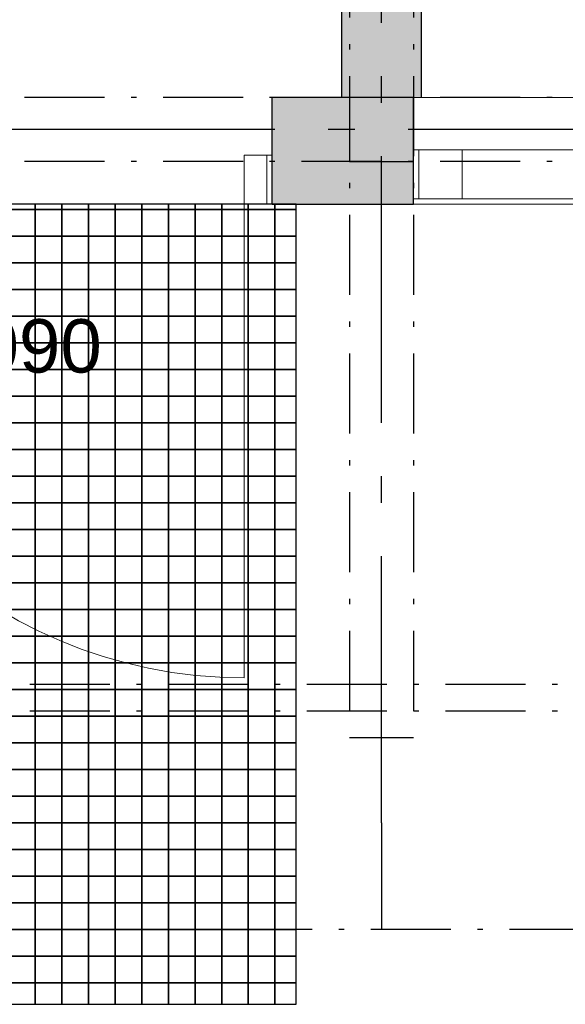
# Model space of a CAD drawing. Header units: millimetres. Extents: x 269 to 62306, y -15633 to 20300.
# Tile 61 of 90: x 31421 to 32445, y -140 to 1706. Entities that reach past the tile are written whole.
import ezdxf
from ezdxf.enums import TextEntityAlignment as Align

# ---------------------------------------------------------------- set-up
doc = ezdxf.new("R2010")
doc.units = ezdxf.units.MM
doc.header["$LTSCALE"] = 0.5
doc.header["$MEASUREMENT"] = 0
for name, pattern in [('Akselinje', [1500, 1000, -200, 100, -200]), ('Over snittplan', [520, 300, -100, 20, -100]), ('PLINE', [0])]:
    doc.linetypes.add(name, pattern=pattern)
for name, color, linetype in [('222- Søyler', 7, 'Continuous'), ('222- Søyler  (Skravur)', 7, 'Continuous'), ('223- Bjelker', 7, 'Continuous'), ('232- Ikke-bærende yttervegger', 7, 'Continuous'), ('232- Ikke-bærende yttervegger (Skravur)', 7, 'Continuous'), ('242- Ikke-bærende innervegger (Skravur)(Nye konstruksjoner)', 7, 'Continuous'), ('242- Ikke-bærende innervegger(Nye konstruksjoner)', 7, 'Continuous'), ('244- Vinduer_ dører_ foldevegger(Nye konstruksjoner)', 7, 'Continuous'), ('265- Gesimser_ takrenner og nedløp', 7, 'Continuous'), ('712- Drenering (Nye konstruksjoner)', 7, 'Continuous'), ('82-- Modullinjer', 7, 'Continuous'), ('852- Teknisk_symbolsk informasjon_ bygning(Nye konstruksjoner)', 7, 'Continuous')]:
    doc.layers.add(name, color=color, linetype=linetype)
doc.layers.add('234- Vinduer_ dører_ porter(Nye konstruksjoner)', color=7, linetype='Continuous', lineweight=0)
doc.styles.add('GENERATED_STYLE_1', font='Arial.ttf')
doc.styles.add('GENERATED_STYLE_2', font='Arial Bold.ttf')

# ---------------------------------------------------------------- blocks, each defined once
blk = doc.blocks.new('*X191')
at = {"layer": '712- Drenering (Nye konstruksjoner)', "linetype": 'PLINE'}
for p, q in [((31400, 1350), (31450, 1350)), ((31450, 1350), (31400, 1350)), ((31450, 1360), (31450, 1350)), ((31450, 1350), (31450, 1360)), ((31450, 1350), (31500, 1350)), ((31450, 1350), (31450, 1300)), ((31500, 1350), (31450, 1350)), ((31450, 1300), (31450, 1350)), ((31500, 1360), (31500, 1350)), ((31500, 1350), (31500, 1360)), ((31500, 1350), (31550, 1350)), ((31500, 1350), (31500, 1300)), ((31550, 1350), (31500, 1350)), ((31500, 1300), (31500, 1350)), ((31550, 1360), (31550, 1350)), ((31550, 1350), (31550, 1360)), ((31550, 1350), (31600, 1350)), ((31550, 1350), (31550, 1300)), ((31600, 1350), (31550, 1350)), ((31550, 1300), (31550, 1350)), ((31600, 1360), (31600, 1350)), ((31600, 1350), (31600, 1360)), ((31600, 1350), (31650, 1350)), ((31600, 1350), (31600, 1300)), ((31650, 1350), (31600, 1350)), ((31600, 1300), (31600, 1350)), ((31650, 1360), (31650, 1350)), ((31650, 1350), (31650, 1360)), ((31650, 1350), (31700, 1350)), ((31650, 1350), (31650, 1300)), ((31700, 1350), (31650, 1350)), ((31650, 1300), (31650, 1350)), ((31700, 1360), (31700, 1350)), ((31700, 1350), (31700, 1360)), ((31700, 1350), (31750, 1350)), ((31700, 1350), (31700, 1300)), ((31750, 1350), (31700, 1350)), ((31700, 1300), (31700, 1350)), ((31750, 1360), (31750, 1350)), ((31750, 1350), (31750, 1360)), ((31750, 1350), (31800, 1350)), ((31750, 1350), (31750, 1300)), ((31800, 1350), (31750, 1350)), ((31750, 1300), (31750, 1350)), ((31800, 1360), (31800, 1350)), ((31800, 1350), (31800, 1360)), ((31800, 1350), (31850, 1350)), ((31800, 1350), (31800, 1300)), ((31850, 1350), (31800, 1350)), ((31800, 1300), (31800, 1350)), ((31850, 1360), (31850, 1350)), ((31850, 1350), (31850, 1360)), ((31850, 1350), (31900, 1350)), ((31850, 1350), (31850, 1300)), ((31900, 1350), (31850, 1350)), ((31850, 1300), (31850, 1350)), ((31900, 1360), (31900, 1350)), ((31900, 1350), (31900, 1360)), ((31900, 1350), (31940, 1350)), ((31900, 1350), (31900, 1300)), ((31940, 1350), (31900, 1350)), ((31900, 1300), (31900, 1350)), ((31400, 1300), (31450, 1300)), ((31450, 1300), (31400, 1300)), ((31450, 1300), (31500, 1300)), ((31450, 1300), (31450, 1250)), ((31500, 1300), (31450, 1300)), ((31450, 1250), (31450, 1300)), ((31500, 1300), (31550, 1300)), ((31500, 1300), (31500, 1250)), ((31550, 1300), (31500, 1300)), ((31500, 1250), (31500, 1300)), ((31550, 1300), (31600, 1300)), ((31550, 1300), (31550, 1250)), ((31600, 1300), (31550, 1300)), ((31550, 1250), (31550, 1300)), ((31600, 1300), (31650, 1300)), ((31600, 1300), (31600, 1250)), ((31650, 1300), (31600, 1300)), ((31600, 1250), (31600, 1300)), ((31650, 1300), (31700, 1300)), ((31650, 1300), (31650, 1250)), ((31700, 1300), (31650, 1300)), ((31650, 1250), (31650, 1300)), ((31700, 1300), (31750, 1300)), ((31700, 1300), (31700, 1250)), ((31750, 1300), (31700, 1300)), ((31700, 1250), (31700, 1300)), ((31750, 1300), (31800, 1300)), ((31750, 1300), (31750, 1250)), ((31800, 1300), (31750, 1300)), ((31750, 1250), (31750, 1300)), ((31800, 1300), (31850, 1300)), ((31800, 1300), (31800, 1250)), ((31850, 1300), (31800, 1300)), ((31800, 1250), (31800, 1300)), ((31850, 1300), (31900, 1300)), ((31850, 1300), (31850, 1250)), ((31900, 1300), (31850, 1300)), ((31850, 1250), (31850, 1300)), ((31900, 1300), (31940, 1300)), ((31900, 1300), (31900, 1250)), ((31940, 1300), (31900, 1300)), ((31900, 1250), (31900, 1300)), ((31400, 1250), (31450, 1250)), ((31450, 1250), (31400, 1250)), ((31450, 1250), (31500, 1250)), ((31450, 1250), (31450, 1200)), ((31500, 1250), (31450, 1250)), ((31450, 1200), (31450, 1250)), ((31500, 1250), (31550, 1250)), ((31500, 1250), (31500, 1200)), ((31550, 1250), (31500, 1250)), ((31500, 1200), (31500, 1250)), ((31550, 1250), (31600, 1250)), ((31550, 1250), (31550, 1200)), ((31600, 1250), (31550, 1250)), ((31550, 1200), (31550, 1250)), ((31600, 1250), (31650, 1250)), ((31600, 1250), (31600, 1200)), ((31650, 1250), (31600, 1250)), ((31600, 1200), (31600, 1250)), ((31650, 1250), (31700, 1250)), ((31650, 1250), (31650, 1200)), ((31700, 1250), (31650, 1250)), ((31650, 1200), (31650, 1250)), ((31700, 1250), (31750, 1250)), ((31700, 1250), (31700, 1200)), ((31750, 1250), (31700, 1250)), ((31700, 1200), (31700, 1250)), ((31750, 1250), (31800, 1250)), ((31750, 1250), (31750, 1200)), ((31800, 1250), (31750, 1250)), ((31750, 1200), (31750, 1250)), ((31800, 1250), (31850, 1250)), ((31800, 1250), (31800, 1200)), ((31850, 1250), (31800, 1250)), ((31800, 1200), (31800, 1250)), ((31850, 1250), (31900, 1250)), ((31850, 1250), (31850, 1200)), ((31900, 1250), (31850, 1250)), ((31850, 1200), (31850, 1250)), ((31900, 1250), (31940, 1250)), ((31900, 1250), (31900, 1200)), ((31940, 1250), (31900, 1250)), ((31900, 1200), (31900, 1250)), ((31400, 1200), (31450, 1200)), ((31450, 1200), (31400, 1200)), ((31450, 1200), (31500, 1200)), ((31450, 1200), (31450, 1150)), ((31500, 1200), (31450, 1200)), ((31450, 1150), (31450, 1200)), ((31500, 1200), (31550, 1200)), ((31500, 1200), (31500, 1150)), ((31550, 1200), (31500, 1200)), ((31500, 1150), (31500, 1200)), ((31550, 1200), (31600, 1200)), ((31550, 1200), (31550, 1150)), ((31600, 1200), (31550, 1200)), ((31550, 1150), (31550, 1200)), ((31600, 1200), (31650, 1200)), ((31600, 1200), (31600, 1150)), ((31650, 1200), (31600, 1200)), ((31600, 1150), (31600, 1200)), ((31650, 1200), (31700, 1200)), ((31650, 1200), (31650, 1150)), ((31700, 1200), (31650, 1200)), ((31650, 1150), (31650, 1200)), ((31700, 1200), (31750, 1200)), ((31700, 1200), (31700, 1150)), ((31750, 1200), (31700, 1200)), ((31700, 1150), (31700, 1200)), ((31750, 1200), (31800, 1200)), ((31750, 1200), (31750, 1150)), ((31800, 1200), (31750, 1200)), ((31750, 1150), (31750, 1200)), ((31800, 1200), (31850, 1200)), ((31800, 1200), (31800, 1150)), ((31850, 1200), (31800, 1200)), ((31800, 1150), (31800, 1200)), ((31850, 1200), (31900, 1200)), ((31850, 1200), (31850, 1150)), ((31900, 1200), (31850, 1200)), ((31850, 1150), (31850, 1200)), ((31900, 1200), (31940, 1200)), ((31900, 1200), (31900, 1150)), ((31940, 1200), (31900, 1200)), ((31900, 1150), (31900, 1200)), ((31400, 1150), (31450, 1150)), ((31450, 1150), (31400, 1150)), ((31450, 1150), (31500, 1150)), ((31450, 1150), (31450, 1100)), ((31500, 1150), (31450, 1150)), ((31450, 1100), (31450, 1150)), ((31500, 1150), (31550, 1150)), ((31500, 1150), (31500, 1100)), ((31550, 1150), (31500, 1150)), ((31500, 1100), (31500, 1150)), ((31550, 1150), (31600, 1150)), ((31550, 1150), (31550, 1100)), ((31600, 1150), (31550, 1150)), ((31550, 1100), (31550, 1150)), ((31600, 1150), (31650, 1150)), ((31600, 1150), (31600, 1100)), ((31650, 1150), (31600, 1150)), ((31600, 1100), (31600, 1150)), ((31650, 1150), (31700, 1150)), ((31650, 1150), (31650, 1100)), ((31700, 1150), (31650, 1150)), ((31650, 1100), (31650, 1150)), ((31700, 1150), (31750, 1150)), ((31700, 1150), (31700, 1100)), ((31750, 1150), (31700, 1150)), ((31700, 1100), (31700, 1150)), ((31750, 1150), (31800, 1150)), ((31750, 1150), (31750, 1100)), ((31800, 1150), (31750, 1150)), ((31750, 1100), (31750, 1150)), ((31800, 1150), (31850, 1150)), ((31800, 1150), (31800, 1100)), ((31850, 1150), (31800, 1150)), ((31800, 1100), (31800, 1150)), ((31850, 1150), (31900, 1150)), ((31850, 1150), (31850, 1100)), ((31900, 1150), (31850, 1150)), ((31850, 1100), (31850, 1150)), ((31900, 1150), (31940, 1150)), ((31900, 1150), (31900, 1100)), ((31940, 1150), (31900, 1150)), ((31900, 1100), (31900, 1150)), ((31400, 1100), (31450, 1100)), ((31450, 1100), (31400, 1100)), ((31450, 1100), (31500, 1100)), ((31450, 1100), (31450, 1050)), ((31500, 1100), (31450, 1100)), ((31450, 1050), (31450, 1100)), ((31500, 1100), (31550, 1100)), ((31500, 1100), (31500, 1050)), ((31550, 1100), (31500, 1100)), ((31500, 1050), (31500, 1100)), ((31550, 1100), (31600, 1100)), ((31550, 1100), (31550, 1050)), ((31600, 1100), (31550, 1100)), ((31550, 1050), (31550, 1100)), ((31600, 1100), (31650, 1100)), ((31600, 1100), (31600, 1050)), ((31650, 1100), (31600, 1100)), ((31600, 1050), (31600, 1100)), ((31650, 1100), (31700, 1100)), ((31650, 1100), (31650, 1050)), ((31700, 1100), (31650, 1100)), ((31650, 1050), (31650, 1100)), ((31700, 1100), (31750, 1100)), ((31700, 1100), (31700, 1050)), ((31750, 1100), (31700, 1100)), ((31700, 1050), (31700, 1100)), ((31750, 1100), (31800, 1100)), ((31750, 1100), (31750, 1050)), ((31800, 1100), (31750, 1100)), ((31750, 1050), (31750, 1100)), ((31800, 1100), (31850, 1100)), ((31800, 1100), (31800, 1050)), ((31850, 1100), (31800, 1100)), ((31800, 1050), (31800, 1100)), ((31850, 1100), (31900, 1100)), ((31850, 1100), (31850, 1050)), ((31900, 1100), (31850, 1100)), ((31850, 1050), (31850, 1100)), ((31900, 1100), (31940, 1100)), ((31900, 1100), (31900, 1050)), ((31940, 1100), (31900, 1100)), ((31900, 1050), (31900, 1100)), ((31400, 1050), (31450, 1050)), ((31450, 1050), (31400, 1050)), ((31450, 1050), (31500, 1050)), ((31450, 1050), (31450, 1000)), ((31500, 1050), (31450, 1050)), ((31450, 1000), (31450, 1050)), ((31500, 1050), (31550, 1050)), ((31500, 1050), (31500, 1000)), ((31550, 1050), (31500, 1050)), ((31500, 1000), (31500, 1050)), ((31550, 1050), (31600, 1050)), ((31550, 1050), (31550, 1000)), ((31600, 1050), (31550, 1050)), ((31550, 1000), (31550, 1050)), ((31600, 1050), (31650, 1050)), ((31600, 1050), (31600, 1000)), ((31650, 1050), (31600, 1050)), ((31600, 1000), (31600, 1050)), ((31650, 1050), (31700, 1050)), ((31650, 1050), (31650, 1000)), ((31700, 1050), (31650, 1050)), ((31650, 1000), (31650, 1050)), ((31700, 1050), (31750, 1050)), ((31700, 1050), (31700, 1000)), ((31750, 1050), (31700, 1050)), ((31700, 1000), (31700, 1050)), ((31750, 1050), (31800, 1050)), ((31750, 1050), (31750, 1000)), ((31800, 1050), (31750, 1050)), ((31750, 1000), (31750, 1050)), ((31800, 1050), (31850, 1050)), ((31800, 1050), (31800, 1000)), ((31850, 1050), (31800, 1050)), ((31800, 1000), (31800, 1050)), ((31850, 1050), (31900, 1050)), ((31850, 1050), (31850, 1000)), ((31900, 1050), (31850, 1050)), ((31850, 1000), (31850, 1050)), ((31900, 1050), (31940, 1050)), ((31900, 1050), (31900, 1000)), ((31940, 1050), (31900, 1050)), ((31900, 1000), (31900, 1050)), ((31400, 1000), (31450, 1000)), ((31450, 1000), (31400, 1000)), ((31450, 1000), (31500, 1000)), ((31450, 1000), (31450, 950)), ((31500, 1000), (31450, 1000)), ((31450, 950), (31450, 1000)), ((31500, 1000), (31550, 1000)), ((31500, 1000), (31500, 950)), ((31550, 1000), (31500, 1000)), ((31500, 950), (31500, 1000)), ((31550, 1000), (31600, 1000)), ((31550, 1000), (31550, 950)), ((31600, 1000), (31550, 1000)), ((31550, 950), (31550, 1000)), ((31600, 1000), (31650, 1000)), ((31600, 1000), (31600, 950)), ((31650, 1000), (31600, 1000)), ((31600, 950), (31600, 1000)), ((31650, 1000), (31700, 1000)), ((31650, 1000), (31650, 950)), ((31700, 1000), (31650, 1000)), ((31650, 950), (31650, 1000)), ((31700, 1000), (31750, 1000)), ((31700, 1000), (31700, 950)), ((31750, 1000), (31700, 1000)), ((31700, 950), (31700, 1000)), ((31750, 1000), (31800, 1000)), ((31750, 1000), (31750, 950)), ((31800, 1000), (31750, 1000)), ((31750, 950), (31750, 1000)), ((31800, 1000), (31850, 1000)), ((31800, 1000), (31800, 950)), ((31850, 1000), (31800, 1000)), ((31800, 950), (31800, 1000)), ((31850, 1000), (31900, 1000)), ((31850, 1000), (31850, 950)), ((31900, 1000), (31850, 1000)), ((31850, 950), (31850, 1000)), ((31900, 1000), (31940, 1000)), ((31900, 1000), (31900, 950)), ((31940, 1000), (31900, 1000)), ((31900, 950), (31900, 1000)), ((31400, 950), (31450, 950)), ((31450, 950), (31400, 950)), ((31450, 950), (31500, 950)), ((31450, 950), (31450, 900)), ((31500, 950), (31450, 950)), ((31450, 900), (31450, 950)), ((31500, 950), (31550, 950)), ((31500, 950), (31500, 900)), ((31550, 950), (31500, 950)), ((31500, 900), (31500, 950)), ((31550, 950), (31600, 950)), ((31550, 950), (31550, 900)), ((31600, 950), (31550, 950)), ((31550, 900), (31550, 950)), ((31600, 950), (31650, 950)), ((31600, 950), (31600, 900)), ((31650, 950), (31600, 950)), ((31600, 900), (31600, 950)), ((31650, 950), (31700, 950)), ((31650, 950), (31650, 900)), ((31700, 950), (31650, 950)), ((31650, 900), (31650, 950)), ((31700, 950), (31750, 950)), ((31700, 950), (31700, 900)), ((31750, 950), (31700, 950)), ((31700, 900), (31700, 950)), ((31750, 950), (31800, 950)), ((31750, 950), (31750, 900)), ((31800, 950), (31750, 950)), ((31750, 900), (31750, 950)), ((31800, 950), (31850, 950)), ((31800, 950), (31800, 900)), ((31850, 950), (31800, 950)), ((31800, 900), (31800, 950)), ((31850, 950), (31900, 950)), ((31850, 950), (31850, 900)), ((31900, 950), (31850, 950)), ((31850, 900), (31850, 950)), ((31900, 950), (31940, 950)), ((31900, 950), (31900, 900)), ((31940, 950), (31900, 950)), ((31900, 900), (31900, 950)), ((31400, 900), (31450, 900)), ((31450, 900), (31400, 900)), ((31450, 900), (31500, 900)), ((31450, 900), (31450, 850)), ((31500, 900), (31450, 900)), ((31450, 850), (31450, 900)), ((31500, 900), (31550, 900)), ((31500, 900), (31500, 850)), ((31550, 900), (31500, 900)), ((31500, 850), (31500, 900)), ((31550, 900), (31600, 900)), ((31550, 900), (31550, 850)), ((31600, 900), (31550, 900)), ((31550, 850), (31550, 900)), ((31600, 900), (31650, 900)), ((31600, 900), (31600, 850)), ((31650, 900), (31600, 900)), ((31600, 850), (31600, 900)), ((31650, 900), (31700, 900)), ((31650, 900), (31650, 850)), ((31700, 900), (31650, 900)), ((31650, 850), (31650, 900)), ((31700, 900), (31750, 900)), ((31700, 900), (31700, 850)), ((31750, 900), (31700, 900)), ((31700, 850), (31700, 900)), ((31750, 900), (31800, 900)), ((31750, 900), (31750, 850)), ((31800, 900), (31750, 900)), ((31750, 850), (31750, 900)), ((31800, 900), (31850, 900)), ((31800, 900), (31800, 850)), ((31850, 900), (31800, 900)), ((31800, 850), (31800, 900)), ((31850, 900), (31900, 900)), ((31850, 900), (31850, 850)), ((31900, 900), (31850, 900)), ((31850, 850), (31850, 900)), ((31900, 900), (31940, 900)), ((31900, 900), (31900, 850)), ((31940, 900), (31900, 900)), ((31900, 850), (31900, 900)), ((31400, 850), (31450, 850)), ((31450, 850), (31400, 850)), ((31450, 850), (31500, 850)), ((31450, 850), (31450, 800)), ((31500, 850), (31450, 850)), ((31450, 800), (31450, 850)), ((31500, 850), (31550, 850)), ((31500, 850), (31500, 800)), ((31550, 850), (31500, 850)), ((31500, 800), (31500, 850)), ((31550, 850), (31600, 850)), ((31550, 850), (31550, 800)), ((31600, 850), (31550, 850)), ((31550, 800), (31550, 850)), ((31600, 850), (31650, 850)), ((31600, 850), (31600, 800)), ((31650, 850), (31600, 850)), ((31600, 800), (31600, 850)), ((31650, 850), (31700, 850)), ((31650, 850), (31650, 800)), ((31700, 850), (31650, 850)), ((31650, 800), (31650, 850)), ((31700, 850), (31750, 850)), ((31700, 850), (31700, 800)), ((31750, 850), (31700, 850)), ((31700, 800), (31700, 850)), ((31750, 850), (31800, 850)), ((31750, 850), (31750, 800)), ((31800, 850), (31750, 850)), ((31750, 800), (31750, 850)), ((31800, 850), (31850, 850)), ((31800, 850), (31800, 800)), ((31850, 850), (31800, 850)), ((31800, 800), (31800, 850)), ((31850, 850), (31900, 850)), ((31850, 850), (31850, 800)), ((31900, 850), (31850, 850)), ((31850, 800), (31850, 850)), ((31900, 850), (31940, 850)), ((31900, 850), (31900, 800)), ((31940, 850), (31900, 850)), ((31900, 800), (31900, 850)), ((31400, 800), (31450, 800)), ((31450, 800), (31400, 800)), ((31450, 800), (31500, 800)), ((31450, 800), (31450, 750)), ((31500, 800), (31450, 800)), ((31450, 750), (31450, 800)), ((31500, 800), (31550, 800)), ((31500, 800), (31500, 750)), ((31550, 800), (31500, 800)), ((31500, 750), (31500, 800)), ((31550, 800), (31600, 800)), ((31550, 800), (31550, 750)), ((31600, 800), (31550, 800)), ((31550, 750), (31550, 800)), ((31600, 800), (31650, 800)), ((31600, 800), (31600, 750)), ((31650, 800), (31600, 800)), ((31600, 750), (31600, 800)), ((31650, 800), (31700, 800)), ((31650, 800), (31650, 750)), ((31700, 800), (31650, 800)), ((31650, 750), (31650, 800)), ((31700, 800), (31750, 800)), ((31700, 800), (31700, 750)), ((31750, 800), (31700, 800)), ((31700, 750), (31700, 800)), ((31750, 800), (31800, 800)), ((31750, 800), (31750, 750)), ((31800, 800), (31750, 800)), ((31750, 750), (31750, 800)), ((31800, 800), (31850, 800)), ((31800, 800), (31800, 750)), ((31850, 800), (31800, 800)), ((31800, 750), (31800, 800)), ((31850, 800), (31900, 800)), ((31850, 800), (31850, 750)), ((31900, 800), (31850, 800)), ((31850, 750), (31850, 800)), ((31900, 800), (31940, 800)), ((31900, 800), (31900, 750)), ((31940, 800), (31900, 800)), ((31900, 750), (31900, 800)), ((31400, 750), (31450, 750)), ((31450, 750), (31400, 750)), ((31450, 750), (31500, 750)), ((31450, 750), (31450, 700)), ((31500, 750), (31450, 750)), ((31450, 700), (31450, 750)), ((31500, 750), (31550, 750)), ((31500, 750), (31500, 700)), ((31550, 750), (31500, 750)), ((31500, 700), (31500, 750)), ((31550, 750), (31600, 750)), ((31550, 750), (31550, 700)), ((31600, 750), (31550, 750)), ((31550, 700), (31550, 750)), ((31600, 750), (31650, 750)), ((31600, 750), (31600, 700)), ((31650, 750), (31600, 750)), ((31600, 700), (31600, 750)), ((31650, 750), (31700, 750)), ((31650, 750), (31650, 700)), ((31700, 750), (31650, 750)), ((31650, 700), (31650, 750)), ((31700, 750), (31750, 750)), ((31700, 750), (31700, 700)), ((31750, 750), (31700, 750)), ((31700, 700), (31700, 750)), ((31750, 750), (31800, 750)), ((31750, 750), (31750, 700)), ((31800, 750), (31750, 750)), ((31750, 700), (31750, 750)), ((31800, 750), (31850, 750)), ((31800, 750), (31800, 700)), ((31850, 750), (31800, 750)), ((31800, 700), (31800, 750)), ((31850, 750), (31900, 750)), ((31850, 750), (31850, 700)), ((31900, 750), (31850, 750)), ((31850, 700), (31850, 750)), ((31900, 750), (31940, 750)), ((31900, 750), (31900, 700)), ((31940, 750), (31900, 750)), ((31900, 700), (31900, 750)), ((31400, 700), (31450, 700)), ((31450, 700), (31400, 700)), ((31450, 700), (31500, 700)), ((31450, 700), (31450, 650)), ((31500, 700), (31450, 700)), ((31450, 650), (31450, 700)), ((31500, 700), (31550, 700)), ((31500, 700), (31500, 650)), ((31550, 700), (31500, 700)), ((31500, 650), (31500, 700)), ((31550, 700), (31600, 700)), ((31550, 700), (31550, 650)), ((31600, 700), (31550, 700)), ((31550, 650), (31550, 700)), ((31600, 700), (31650, 700)), ((31600, 700), (31600, 650)), ((31650, 700), (31600, 700)), ((31600, 650), (31600, 700)), ((31650, 700), (31700, 700)), ((31650, 700), (31650, 650)), ((31700, 700), (31650, 700)), ((31650, 650), (31650, 700)), ((31700, 700), (31750, 700)), ((31700, 700), (31700, 650)), ((31750, 700), (31700, 700)), ((31700, 650), (31700, 700)), ((31750, 700), (31800, 700)), ((31750, 700), (31750, 650)), ((31800, 700), (31750, 700)), ((31750, 650), (31750, 700)), ((31800, 700), (31850, 700)), ((31800, 700), (31800, 650)), ((31850, 700), (31800, 700)), ((31800, 650), (31800, 700)), ((31850, 700), (31900, 700)), ((31850, 700), (31850, 650)), ((31900, 700), (31850, 700)), ((31850, 650), (31850, 700)), ((31900, 700), (31940, 700)), ((31900, 700), (31900, 650)), ((31940, 700), (31900, 700)), ((31900, 650), (31900, 700)), ((31400, 650), (31450, 650)), ((31450, 650), (31400, 650)), ((31450, 650), (31500, 650)), ((31450, 650), (31450, 600)), ((31500, 650), (31450, 650)), ((31450, 600), (31450, 650)), ((31500, 650), (31550, 650)), ((31500, 650), (31500, 600)), ((31550, 650), (31500, 650)), ((31500, 600), (31500, 650)), ((31550, 650), (31600, 650)), ((31550, 650), (31550, 600)), ((31600, 650), (31550, 650)), ((31550, 600), (31550, 650)), ((31600, 650), (31650, 650)), ((31600, 650), (31600, 600)), ((31650, 650), (31600, 650)), ((31600, 600), (31600, 650)), ((31650, 650), (31700, 650)), ((31650, 650), (31650, 600)), ((31700, 650), (31650, 650)), ((31650, 600), (31650, 650)), ((31700, 650), (31750, 650)), ((31700, 650), (31700, 600)), ((31750, 650), (31700, 650)), ((31700, 600), (31700, 650)), ((31750, 650), (31800, 650)), ((31750, 650), (31750, 600)), ((31800, 650), (31750, 650)), ((31750, 600), (31750, 650)), ((31800, 650), (31850, 650)), ((31800, 650), (31800, 600)), ((31850, 650), (31800, 650)), ((31800, 600), (31800, 650)), ((31850, 650), (31900, 650)), ((31850, 650), (31850, 600)), ((31900, 650), (31850, 650)), ((31850, 600), (31850, 650)), ((31900, 650), (31940, 650)), ((31900, 650), (31900, 600)), ((31940, 650), (31900, 650)), ((31900, 600), (31900, 650)), ((31400, 600), (31450, 600)), ((31450, 600), (31400, 600)), ((31450, 600), (31500, 600)), ((31450, 600), (31450, 550)), ((31500, 600), (31450, 600)), ((31450, 550), (31450, 600)), ((31500, 600), (31550, 600)), ((31500, 600), (31500, 550)), ((31550, 600), (31500, 600)), ((31500, 550), (31500, 600)), ((31550, 600), (31600, 600)), ((31550, 600), (31550, 550)), ((31600, 600), (31550, 600)), ((31550, 550), (31550, 600)), ((31600, 600), (31650, 600)), ((31600, 600), (31600, 550)), ((31650, 600), (31600, 600)), ((31600, 550), (31600, 600)), ((31650, 600), (31700, 600)), ((31650, 600), (31650, 550)), ((31700, 600), (31650, 600)), ((31650, 550), (31650, 600)), ((31700, 600), (31750, 600)), ((31700, 600), (31700, 550)), ((31750, 600), (31700, 600)), ((31700, 550), (31700, 600)), ((31750, 600), (31800, 600)), ((31750, 600), (31750, 550)), ((31800, 600), (31750, 600)), ((31750, 550), (31750, 600)), ((31800, 600), (31850, 600)), ((31800, 600), (31800, 550)), ((31850, 600), (31800, 600)), ((31800, 550), (31800, 600)), ((31850, 600), (31900, 600)), ((31850, 600), (31850, 550)), ((31900, 600), (31850, 600)), ((31850, 550), (31850, 600)), ((31900, 600), (31940, 600)), ((31900, 600), (31900, 550)), ((31940, 600), (31900, 600)), ((31900, 550), (31900, 600)), ((31400, 550), (31450, 550)), ((31450, 550), (31400, 550)), ((31450, 550), (31500, 550)), ((31450, 550), (31450, 500)), ((31500, 550), (31450, 550)), ((31450, 500), (31450, 550)), ((31500, 550), (31550, 550)), ((31500, 550), (31500, 500)), ((31550, 550), (31500, 550)), ((31500, 500), (31500, 550)), ((31550, 550), (31600, 550)), ((31550, 550), (31550, 500)), ((31600, 550), (31550, 550)), ((31550, 500), (31550, 550)), ((31600, 550), (31650, 550)), ((31600, 550), (31600, 500)), ((31650, 550), (31600, 550)), ((31600, 500), (31600, 550)), ((31650, 550), (31700, 550)), ((31650, 550), (31650, 500)), ((31700, 550), (31650, 550)), ((31650, 500), (31650, 550)), ((31700, 550), (31750, 550)), ((31700, 550), (31700, 500)), ((31750, 550), (31700, 550)), ((31700, 500), (31700, 550)), ((31750, 550), (31800, 550)), ((31750, 550), (31750, 500)), ((31800, 550), (31750, 550)), ((31750, 500), (31750, 550)), ((31800, 550), (31850, 550)), ((31800, 550), (31800, 500)), ((31850, 550), (31800, 550)), ((31800, 500), (31800, 550)), ((31850, 550), (31900, 550)), ((31850, 550), (31850, 500)), ((31900, 550), (31850, 550)), ((31850, 500), (31850, 550)), ((31900, 550), (31940, 550)), ((31900, 550), (31900, 500)), ((31940, 550), (31900, 550)), ((31900, 500), (31900, 550)), ((31400, 500), (31450, 500)), ((31450, 500), (31400, 500)), ((31450, 500), (31500, 500)), ((31450, 500), (31450, 450)), ((31500, 500), (31450, 500)), ((31450, 450), (31450, 500)), ((31500, 500), (31550, 500)), ((31500, 500), (31500, 450)), ((31550, 500), (31500, 500)), ((31500, 450), (31500, 500)), ((31550, 500), (31600, 500)), ((31550, 500), (31550, 450)), ((31600, 500), (31550, 500)), ((31550, 450), (31550, 500)), ((31600, 500), (31650, 500)), ((31600, 500), (31600, 450)), ((31650, 500), (31600, 500)), ((31600, 450), (31600, 500)), ((31650, 500), (31700, 500)), ((31650, 500), (31650, 450)), ((31700, 500), (31650, 500)), ((31650, 450), (31650, 500)), ((31700, 500), (31750, 500)), ((31700, 500), (31700, 450)), ((31750, 500), (31700, 500)), ((31700, 450), (31700, 500)), ((31750, 500), (31800, 500)), ((31750, 500), (31750, 450)), ((31800, 500), (31750, 500)), ((31750, 450), (31750, 500)), ((31800, 500), (31850, 500)), ((31800, 500), (31800, 450)), ((31850, 500), (31800, 500)), ((31800, 450), (31800, 500)), ((31850, 500), (31900, 500)), ((31850, 500), (31850, 450)), ((31900, 500), (31850, 500)), ((31850, 450), (31850, 500)), ((31900, 500), (31940, 500)), ((31900, 500), (31900, 450)), ((31940, 500), (31900, 500)), ((31900, 450), (31900, 500)), ((31400, 450), (31450, 450)), ((31450, 450), (31400, 450)), ((31450, 450), (31500, 450)), ((31450, 450), (31450, 400)), ((31500, 450), (31450, 450)), ((31450, 400), (31450, 450)), ((31500, 450), (31550, 450)), ((31500, 450), (31500, 400)), ((31550, 450), (31500, 450)), ((31500, 400), (31500, 450)), ((31550, 450), (31600, 450)), ((31550, 450), (31550, 400)), ((31600, 450), (31550, 450)), ((31550, 400), (31550, 450)), ((31600, 450), (31650, 450)), ((31600, 450), (31600, 400)), ((31650, 450), (31600, 450)), ((31600, 400), (31600, 450)), ((31650, 450), (31700, 450)), ((31650, 450), (31650, 400)), ((31700, 450), (31650, 450)), ((31650, 400), (31650, 450)), ((31700, 450), (31750, 450)), ((31700, 450), (31700, 400)), ((31750, 450), (31700, 450)), ((31700, 400), (31700, 450)), ((31750, 450), (31800, 450)), ((31750, 450), (31750, 400)), ((31800, 450), (31750, 450)), ((31750, 400), (31750, 450)), ((31800, 450), (31850, 450)), ((31800, 450), (31800, 400)), ((31850, 450), (31800, 450)), ((31800, 400), (31800, 450)), ((31850, 450), (31900, 450)), ((31850, 450), (31850, 400)), ((31900, 450), (31850, 450)), ((31850, 400), (31850, 450)), ((31900, 450), (31940, 450)), ((31900, 450), (31900, 400)), ((31940, 450), (31900, 450)), ((31900, 400), (31900, 450)), ((31400, 400), (31450, 400)), ((31450, 400), (31400, 400)), ((31450, 400), (31500, 400)), ((31450, 400), (31450, 350)), ((31500, 400), (31450, 400)), ((31450, 350), (31450, 400)), ((31500, 400), (31550, 400)), ((31500, 400), (31500, 350)), ((31550, 400), (31500, 400)), ((31500, 350), (31500, 400)), ((31550, 400), (31600, 400)), ((31550, 400), (31550, 350)), ((31600, 400), (31550, 400)), ((31550, 350), (31550, 400)), ((31600, 400), (31650, 400)), ((31600, 400), (31600, 350)), ((31650, 400), (31600, 400)), ((31600, 350), (31600, 400)), ((31650, 400), (31700, 400)), ((31650, 400), (31650, 350)), ((31700, 400), (31650, 400)), ((31650, 350), (31650, 400)), ((31700, 400), (31750, 400)), ((31700, 400), (31700, 350)), ((31750, 400), (31700, 400)), ((31700, 350), (31700, 400)), ((31750, 400), (31800, 400)), ((31750, 400), (31750, 350)), ((31800, 400), (31750, 400)), ((31750, 350), (31750, 400)), ((31800, 400), (31850, 400)), ((31800, 400), (31800, 350)), ((31850, 400), (31800, 400)), ((31800, 350), (31800, 400)), ((31850, 400), (31900, 400)), ((31850, 400), (31850, 350)), ((31900, 400), (31850, 400)), ((31850, 350), (31850, 400)), ((31900, 400), (31940, 400)), ((31900, 400), (31900, 350)), ((31940, 400), (31900, 400)), ((31900, 350), (31900, 400)), ((31400, 350), (31450, 350)), ((31450, 350), (31400, 350)), ((31450, 350), (31500, 350)), ((31450, 350), (31450, 300)), ((31500, 350), (31450, 350)), ((31450, 300), (31450, 350)), ((31500, 350), (31550, 350)), ((31500, 350), (31500, 300)), ((31550, 350), (31500, 350)), ((31500, 300), (31500, 350)), ((31550, 350), (31600, 350)), ((31550, 350), (31550, 300)), ((31600, 350), (31550, 350)), ((31550, 300), (31550, 350)), ((31600, 350), (31650, 350)), ((31600, 350), (31600, 300)), ((31650, 350), (31600, 350)), ((31600, 300), (31600, 350)), ((31650, 350), (31700, 350)), ((31650, 350), (31650, 300)), ((31700, 350), (31650, 350)), ((31650, 300), (31650, 350)), ((31700, 350), (31750, 350)), ((31700, 350), (31700, 300)), ((31750, 350), (31700, 350)), ((31700, 300), (31700, 350)), ((31750, 350), (31800, 350)), ((31750, 350), (31750, 300)), ((31800, 350), (31750, 350)), ((31750, 300), (31750, 350)), ((31800, 350), (31850, 350)), ((31800, 350), (31800, 300)), ((31850, 350), (31800, 350)), ((31800, 300), (31800, 350)), ((31850, 350), (31900, 350)), ((31850, 350), (31850, 300)), ((31900, 350), (31850, 350)), ((31850, 300), (31850, 350)), ((31900, 350), (31940, 350)), ((31900, 350), (31900, 300)), ((31940, 350), (31900, 350)), ((31900, 300), (31900, 350)), ((31400, 300), (31450, 300)), ((31450, 300), (31400, 300)), ((31450, 300), (31500, 300)), ((31450, 300), (31450, 250)), ((31500, 300), (31450, 300)), ((31450, 250), (31450, 300)), ((31500, 300), (31550, 300)), ((31500, 300), (31500, 250)), ((31550, 300), (31500, 300)), ((31500, 250), (31500, 300)), ((31550, 300), (31600, 300)), ((31550, 300), (31550, 250)), ((31600, 300), (31550, 300)), ((31550, 250), (31550, 300)), ((31600, 300), (31650, 300)), ((31600, 300), (31600, 250)), ((31650, 300), (31600, 300)), ((31600, 250), (31600, 300)), ((31650, 300), (31700, 300)), ((31650, 300), (31650, 250)), ((31700, 300), (31650, 300)), ((31650, 250), (31650, 300)), ((31700, 300), (31750, 300)), ((31700, 300), (31700, 250)), ((31750, 300), (31700, 300)), ((31700, 250), (31700, 300)), ((31750, 300), (31800, 300)), ((31750, 300), (31750, 250)), ((31800, 300), (31750, 300)), ((31750, 250), (31750, 300)), ((31800, 300), (31850, 300)), ((31800, 300), (31800, 250)), ((31850, 300), (31800, 300)), ((31800, 250), (31800, 300)), ((31850, 300), (31900, 300)), ((31850, 300), (31850, 250)), ((31900, 300), (31850, 300)), ((31850, 250), (31850, 300)), ((31900, 300), (31940, 300)), ((31900, 300), (31900, 250)), ((31940, 300), (31900, 300)), ((31900, 250), (31900, 300)), ((31400, 250), (31450, 250)), ((31450, 250), (31400, 250)), ((31450, 250), (31500, 250)), ((31450, 250), (31450, 200)), ((31500, 250), (31450, 250)), ((31450, 200), (31450, 250)), ((31500, 250), (31550, 250)), ((31500, 250), (31500, 200)), ((31550, 250), (31500, 250)), ((31500, 200), (31500, 250)), ((31550, 250), (31600, 250)), ((31550, 250), (31550, 200)), ((31600, 250), (31550, 250)), ((31550, 200), (31550, 250)), ((31600, 250), (31650, 250)), ((31600, 250), (31600, 200)), ((31650, 250), (31600, 250)), ((31600, 200), (31600, 250)), ((31650, 250), (31700, 250)), ((31650, 250), (31650, 200)), ((31700, 250), (31650, 250)), ((31650, 200), (31650, 250)), ((31700, 250), (31750, 250)), ((31700, 250), (31700, 200)), ((31750, 250), (31700, 250)), ((31700, 200), (31700, 250)), ((31750, 250), (31800, 250)), ((31750, 250), (31750, 200)), ((31800, 250), (31750, 250)), ((31750, 200), (31750, 250)), ((31800, 250), (31850, 250)), ((31800, 250), (31800, 200)), ((31850, 250), (31800, 250)), ((31800, 200), (31800, 250)), ((31850, 250), (31900, 250)), ((31850, 250), (31850, 200)), ((31900, 250), (31850, 250)), ((31850, 200), (31850, 250)), ((31900, 250), (31940, 250)), ((31900, 250), (31900, 200)), ((31940, 250), (31900, 250)), ((31900, 200), (31900, 250)), ((31400, 200), (31450, 200)), ((31450, 200), (31400, 200)), ((31450, 200), (31500, 200)), ((31450, 200), (31450, 150)), ((31500, 200), (31450, 200)), ((31450, 150), (31450, 200)), ((31500, 200), (31550, 200)), ((31500, 200), (31500, 150)), ((31550, 200), (31500, 200)), ((31500, 150), (31500, 200)), ((31550, 200), (31600, 200)), ((31550, 200), (31550, 150)), ((31600, 200), (31550, 200)), ((31550, 150), (31550, 200)), ((31600, 200), (31650, 200)), ((31600, 200), (31600, 150)), ((31650, 200), (31600, 200)), ((31600, 150), (31600, 200)), ((31650, 200), (31700, 200)), ((31650, 200), (31650, 150)), ((31700, 200), (31650, 200)), ((31650, 150), (31650, 200)), ((31700, 200), (31750, 200)), ((31700, 200), (31700, 150)), ((31750, 200), (31700, 200)), ((31700, 150), (31700, 200)), ((31750, 200), (31800, 200)), ((31750, 200), (31750, 150)), ((31800, 200), (31750, 200)), ((31750, 150), (31750, 200)), ((31800, 200), (31850, 200)), ((31800, 200), (31800, 150)), ((31850, 200), (31800, 200)), ((31800, 150), (31800, 200)), ((31850, 200), (31900, 200)), ((31850, 200), (31850, 150)), ((31900, 200), (31850, 200)), ((31850, 150), (31850, 200)), ((31900, 200), (31940, 200)), ((31900, 200), (31900, 150)), ((31940, 200), (31900, 200)), ((31900, 150), (31900, 200)), ((31400, 150), (31450, 150)), ((31450, 150), (31400, 150)), ((31450, 150), (31500, 150)), ((31450, 150), (31450, 100)), ((31500, 150), (31450, 150)), ((31450, 100), (31450, 150)), ((31500, 150), (31550, 150)), ((31500, 150), (31500, 100)), ((31550, 150), (31500, 150)), ((31500, 100), (31500, 150)), ((31550, 150), (31600, 150)), ((31550, 150), (31550, 100)), ((31600, 150), (31550, 150)), ((31550, 100), (31550, 150)), ((31600, 150), (31650, 150)), ((31600, 150), (31600, 100)), ((31650, 150), (31600, 150)), ((31600, 100), (31600, 150)), ((31650, 150), (31700, 150)), ((31650, 150), (31650, 100)), ((31700, 150), (31650, 150)), ((31650, 100), (31650, 150)), ((31700, 150), (31750, 150)), ((31700, 150), (31700, 100)), ((31750, 150), (31700, 150)), ((31700, 100), (31700, 150)), ((31750, 150), (31800, 150)), ((31750, 150), (31750, 100)), ((31800, 150), (31750, 150)), ((31750, 100), (31750, 150)), ((31800, 150), (31850, 150)), ((31800, 150), (31800, 100)), ((31850, 150), (31800, 150)), ((31800, 100), (31800, 150)), ((31850, 150), (31900, 150)), ((31850, 150), (31850, 100)), ((31900, 150), (31850, 150)), ((31850, 100), (31850, 150)), ((31900, 150), (31940, 150)), ((31900, 150), (31900, 100)), ((31940, 150), (31900, 150)), ((31900, 100), (31900, 150)), ((31400, 100), (31450, 100)), ((31450, 100), (31400, 100)), ((31450, 100), (31500, 100)), ((31450, 100), (31450, 50)), ((31500, 100), (31450, 100)), ((31450, 50), (31450, 100)), ((31500, 100), (31550, 100)), ((31500, 100), (31500, 50)), ((31550, 100), (31500, 100)), ((31500, 50), (31500, 100)), ((31550, 100), (31600, 100)), ((31550, 100), (31550, 50)), ((31600, 100), (31550, 100)), ((31550, 50), (31550, 100)), ((31600, 100), (31650, 100)), ((31600, 100), (31600, 50)), ((31650, 100), (31600, 100)), ((31600, 50), (31600, 100)), ((31650, 100), (31700, 100)), ((31650, 100), (31650, 50)), ((31700, 100), (31650, 100)), ((31650, 50), (31650, 100)), ((31700, 100), (31750, 100)), ((31700, 100), (31700, 50)), ((31750, 100), (31700, 100)), ((31700, 50), (31700, 100)), ((31750, 100), (31800, 100)), ((31750, 100), (31750, 50)), ((31800, 100), (31750, 100)), ((31750, 50), (31750, 100)), ((31800, 100), (31850, 100)), ((31800, 100), (31800, 50)), ((31850, 100), (31800, 100)), ((31800, 50), (31800, 100)), ((31850, 100), (31900, 100)), ((31850, 100), (31850, 50)), ((31900, 100), (31850, 100)), ((31850, 50), (31850, 100)), ((31900, 100), (31940, 100)), ((31900, 100), (31900, 50)), ((31940, 100), (31900, 100)), ((31900, 50), (31900, 100)), ((31400, 50), (31450, 50)), ((31450, 50), (31400, 50)), ((31450, 50), (31500, 50)), ((31450, 50), (31450, 0)), ((31500, 50), (31450, 50)), ((31450, 0), (31450, 50)), ((31500, 50), (31550, 50)), ((31500, 50), (31500, 0)), ((31550, 50), (31500, 50)), ((31500, 0), (31500, 50)), ((31550, 50), (31600, 50)), ((31550, 50), (31550, 0)), ((31600, 50), (31550, 50)), ((31550, 0), (31550, 50)), ((31600, 50), (31650, 50)), ((31600, 50), (31600, 0)), ((31650, 50), (31600, 50)), ((31600, 0), (31600, 50)), ((31650, 50), (31700, 50)), ((31650, 50), (31650, 0)), ((31700, 50), (31650, 50)), ((31650, 0), (31650, 50)), ((31700, 50), (31750, 50)), ((31700, 50), (31700, 0)), ((31750, 50), (31700, 50)), ((31700, 0), (31700, 50)), ((31750, 50), (31800, 50)), ((31750, 50), (31750, 0)), ((31800, 50), (31750, 50)), ((31750, 0), (31750, 50)), ((31800, 50), (31850, 50)), ((31800, 50), (31800, 0)), ((31850, 50), (31800, 50)), ((31800, 0), (31800, 50)), ((31850, 50), (31900, 50)), ((31850, 50), (31850, 0)), ((31900, 50), (31850, 50)), ((31850, 0), (31850, 50)), ((31900, 50), (31940, 50)), ((31900, 50), (31900, 0)), ((31940, 50), (31900, 50)), ((31900, 0), (31900, 50)), ((31400, 0), (31450, 0)), ((31450, 0), (31500, 0)), ((31450, 0), (31450, -50)), ((31450, -50), (31450, 0)), ((31500, 0), (31550, 0)), ((31500, 0), (31500, -50)), ((31500, -50), (31500, 0)), ((31550, 0), (31600, 0)), ((31550, 0), (31550, -50)), ((31550, -50), (31550, 0)), ((31600, 0), (31650, 0)), ((31600, 0), (31600, -50)), ((31600, -50), (31600, 0)), ((31650, 0), (31700, 0)), ((31650, 0), (31650, -50)), ((31650, -50), (31650, 0)), ((31700, 0), (31750, 0)), ((31700, 0), (31700, -50)), ((31700, -50), (31700, 0)), ((31750, 0), (31800, 0)), ((31750, 0), (31750, -50)), ((31750, -50), (31750, 0)), ((31800, 0), (31850, 0)), ((31800, 0), (31800, -50)), ((31800, -50), (31800, 0)), ((31850, 0), (31900, 0)), ((31850, 0), (31850, -50)), ((31850, -50), (31850, 0)), ((31900, 0), (31940, 0)), ((31900, 0), (31900, -50)), ((31900, -50), (31900, 0)), ((31450, 0), (31400, 0)), ((31500, 0), (31450, 0)), ((31550, 0), (31500, 0)), ((31600, 0), (31550, 0)), ((31650, 0), (31600, 0)), ((31700, 0), (31650, 0)), ((31750, 0), (31700, 0)), ((31800, 0), (31750, 0)), ((31850, 0), (31800, 0)), ((31900, 0), (31850, 0)), ((31940, 0), (31900, 0)), ((31400, -50), (31450, -50)), ((31450, -50), (31400, -50)), ((31450, -50), (31500, -50)), ((31450, -50), (31450, -100)), ((31500, -50), (31450, -50)), ((31450, -100), (31450, -50)), ((31500, -50), (31550, -50)), ((31500, -50), (31500, -100)), ((31550, -50), (31500, -50)), ((31500, -100), (31500, -50)), ((31550, -50), (31600, -50)), ((31550, -50), (31550, -100)), ((31600, -50), (31550, -50)), ((31550, -100), (31550, -50)), ((31600, -50), (31650, -50)), ((31600, -50), (31600, -100)), ((31650, -50), (31600, -50)), ((31600, -100), (31600, -50)), ((31650, -50), (31700, -50)), ((31650, -50), (31650, -100)), ((31700, -50), (31650, -50)), ((31650, -100), (31650, -50)), ((31700, -50), (31750, -50)), ((31700, -50), (31700, -100)), ((31750, -50), (31700, -50)), ((31700, -100), (31700, -50)), ((31750, -50), (31800, -50)), ((31750, -50), (31750, -100)), ((31800, -50), (31750, -50)), ((31750, -100), (31750, -50)), ((31800, -50), (31850, -50)), ((31800, -50), (31800, -100)), ((31850, -50), (31800, -50)), ((31800, -100), (31800, -50)), ((31850, -50), (31900, -50)), ((31850, -50), (31850, -100)), ((31900, -50), (31850, -50)), ((31850, -100), (31850, -50)), ((31900, -50), (31940, -50)), ((31900, -50), (31900, -100)), ((31940, -50), (31900, -50)), ((31900, -100), (31900, -50)), ((31400, -100), (31450, -100)), ((31450, -100), (31400, -100)), ((31450, -100), (31500, -100)), ((31450, -100), (31450, -140)), ((31500, -100), (31450, -100)), ((31450, -140), (31450, -100)), ((31500, -100), (31550, -100)), ((31500, -100), (31500, -140)), ((31550, -100), (31500, -100)), ((31500, -140), (31500, -100)), ((31550, -100), (31600, -100)), ((31550, -100), (31550, -140)), ((31600, -100), (31550, -100)), ((31550, -140), (31550, -100)), ((31600, -100), (31650, -100)), ((31600, -100), (31600, -140)), ((31650, -100), (31600, -100)), ((31600, -140), (31600, -100)), ((31650, -100), (31700, -100)), ((31650, -100), (31650, -140)), ((31700, -100), (31650, -100)), ((31650, -140), (31650, -100)), ((31700, -100), (31750, -100)), ((31700, -100), (31700, -140)), ((31750, -100), (31700, -100)), ((31700, -140), (31700, -100)), ((31750, -100), (31800, -100)), ((31750, -100), (31750, -140)), ((31800, -100), (31750, -100)), ((31750, -140), (31750, -100)), ((31800, -100), (31850, -100)), ((31800, -100), (31800, -140)), ((31850, -100), (31800, -100)), ((31800, -140), (31800, -100)), ((31850, -100), (31900, -100)), ((31850, -100), (31850, -140)), ((31900, -100), (31850, -100)), ((31850, -140), (31850, -100)), ((31900, -100), (31940, -100)), ((31900, -100), (31900, -140)), ((31940, -100), (31900, -100)), ((31900, -140), (31900, -100))]:
    blk.add_line(p, q, dxfattribs=at)
blk = doc.blocks.new('Vindu to-fags')
at = {"layer": '234- Vinduer_ dører_ porter(Nye konstruksjoner)', "linetype": 'PLINE'}
for p, q in [((-995, 98), (995, 98)), ((-995, 0), (-985, 0)), ((-985, 0), (-929, 0)), ((-985, -92), (-985, 0)), ((-929, 0), (-929, -92)), ((-929, 0), (-285, 0)), ((-285, -92), (-285, 0)), ((-285, 0), (-257, 0)), ((-257, 0), (-204, 0)), ((-204, 0), (-204, -92)), ((-204, 0), (904, 0)), ((904, -92), (904, 0)), ((904, 0), (985, 0)), ((985, 0), (995, 0)), ((985, -92), (985, 0)), ((-985, -92), (-995, -92)), ((-929, -92), (-985, -92)), ((-285, -92), (-929, -92)), ((-257, -92), (-285, -92)), ((-204, -92), (-257, -92)), ((904, -92), (-204, -92)), ((985, -92), (904, -92)), ((995, -92), (985, -92)), ((-995, -102), (995, -102))]:
    blk.add_line(p, q, dxfattribs=at)
at = {"layer": '244- Vinduer_ dører_ foldevegger(Nye konstruksjoner)', "linetype": 'PLINE'}
for p, q in [((-995, 0), (-995, 98)), ((995, 0), (995, 98)), ((-995, -92), (-995, 0)), ((-995, -92), (-995, 0)), ((995, -92), (995, 0)), ((995, -92), (995, 0)), ((-995, -102), (-995, -92)), ((995, -102), (995, -92))]:
    blk.add_line(p, q, dxfattribs=at)
blk = doc.blocks.new('Dør tofløyet asymmetrisk')
at = {"layer": '234- Vinduer_ dører_ porter(Nye konstruksjoner)', "linetype": 'PLINE'}
for p, q in [((652, 0), (652, 888)), ((-652, 0), (-652, 416)), ((-695, 0), (-705, 0)), ((-705, 0), (-705, -92)), ((-652, 0), (-695, 0)), ((-695, 0), (-695, -92)), ((-652, -92), (-652, 0)), ((695, 0), (652, 0)), ((652, 0), (652, -92)), ((695, 0), (705, 0)), ((695, -92), (695, 0)), ((705, 0), (705, -92)), ((-695, -92), (-705, -92)), ((-695, -92), (-652, -92)), ((652, -92), (695, -92)), ((695, -92), (705, -92))]:
    blk.add_line(p, q, dxfattribs=at)
for centre, radius, start, end in [((652, 0), 888, 90, 180), ((-652, 0), 416, 0, 90)]:
    blk.add_arc(centre, radius, start, end, dxfattribs=at)
at = {"layer": '244- Vinduer_ dører_ foldevegger(Nye konstruksjoner)', "linetype": 'PLINE'}
for p, q in [((-705, 0), (-705, -92)), ((-705, 0), (-705, -92)), ((705, 0), (705, -92)), ((705, 0), (705, -92)), ((-705, -92), (-705, -200)), ((705, -92), (705, -200))]:
    blk.add_line(p, q, dxfattribs=at)
blk = doc.blocks.new('Dørstempel_22')
at = {"layer": '852- Teknisk_symbolsk informasjon_ bygning(Nye konstruksjoner)', "char_height": 100, "attachment_point": 1, "style": 'GENERATED_STYLE_1'}
for s, insert in [('\\A1;{\\pql;\\pt0,100;\\fArial|b0|i0|c0|p0;\\W1.000000;1\xa0390\\fArial|b0|i0|c0|p0;\\W1.000000;\\A1{\\H.66x;\\S^  ;}\\fArial|b0|i0|c0|p0;\\W1.000000;\\fArial|b0|i0|c0|p0;\\W1.000000;\\A1{\\H.66x;\\S^  ;}}', (-377.5, -415.7)), ('\\A1;{\\pql;\\pt0,100;\\fArial|b0|i0|c0|p0;\\W1.000000;x2\xa0090\\fArial|b0|i0|c0|p0;\\W1.000000;\\A1{\\H.66x;\\S^  ;}\\fArial|b0|i0|c0|p0;\\W1.000000;\\fArial|b0|i0|c0|p0;\\W1.000000;\\A1{\\H.66x;\\S^  ;}}', (-34.3, -415.7))]:
    blk.add_mtext(s, dxfattribs=dict(at, insert=insert))
at = {"layer": '852- Teknisk_symbolsk informasjon_ bygning(Nye konstruksjoner)', "style": 'GENERATED_STYLE_2'}
blk.add_attdef('AC_WIDO_ID', text='', height=100, dxfattribs=at).set_placement((0, -360.2), align=Align.BOTTOM_CENTER)
blk = doc.blocks.new('Standard grid marker')
at = {"layer": '82-- Modullinjer', "linetype": 'Akselinje'}
for q in [(0, 0), (18800, 0)]:
    blk.add_line((200, 0), q, dxfattribs=at)
at = {"layer": '82-- Modullinjer', "style": 'GENERATED_STYLE_2'}
blk.add_attdef('AC_MarkerText_1', text='', height=250, rotation=270, dxfattribs=at).set_placement((19482.1, -57.1), align=Align.TOP_CENTER)
blk = doc.blocks.new('Standard grid marker_4')
at = {"layer": '82-- Modullinjer', "linetype": 'Akselinje'}
blk.add_line((200, 0), (53500, 0), dxfattribs=at)
at = {"layer": '82-- Modullinjer', "style": 'GENERATED_STYLE_2'}
blk.add_attdef('AC_MarkerText_1', text='', height=250, rotation=180, dxfattribs=at).set_placement((54000, -239.3), align=Align.TOP_CENTER)

msp = doc.modelspace()

# ---------------------------------------------------------------- hatches: boundary and pattern name
at = {"layer": '222- Søyler  (Skravur)', "linetype": 'Continuous'}
msp.add_hatch(color=256, dxfattribs=at).paths.add_polyline_path([(32040, 1440), (32160, 1440), (32160, 1560), (32040, 1560)])
at = {"layer": '232- Ikke-bærende yttervegger (Skravur)', "linetype": 'Continuous'}
msp.add_hatch(color=256, dxfattribs=at).paths.add_polyline_path([(32160, 1560), (31895, 1560), (31895, 1360), (32160, 1360)])
at = {"layer": '242- Ikke-bærende innervegger (Skravur)(Nye konstruksjoner)', "linetype": 'Continuous'}
msp.add_hatch(color=256, dxfattribs=at).paths.add_polyline_path([(32025, 4360), (32025, 1560), (32175, 1560), (32175, 4360)])

# ---------------------------------------------------------------- linework, layer by layer
at = {"layer": '222- Søyler', "linetype": 'PLINE', "flags": 128}
msp.add_lwpolyline([(32040, 1440), (32160, 1440), (32160, 1560), (32040, 1560)], close=True, dxfattribs=at)
at = {"layer": '223- Bjelker', "linetype": 'Over snittplan'}
for p, q in [((32040, 14600), (32040, 360)), ((32160, 14600), (32160, 360)), ((53160, 1560), (27840, 1560)), ((53160, 1440), (27840, 1440)), ((27540, 460), (40550, 460)), ((27540, 410), (40550, 410)), ((32040, 360), (32160, 360))]:
    msp.add_line(p, q, dxfattribs=at)
at = {"layer": '232- Ikke-bærende yttervegger', "linetype": 'PLINE'}
for p, q in [((31895, 1452), (31895, 1560)), ((32160, 1462), (32160, 1560)), ((32160, 1370), (32160, 1462)), ((31895, 1360), (31895, 1452)), ((32160, 1360), (32160, 1370))]:
    msp.add_line(p, q, dxfattribs=at)
at = {"layer": '232- Ikke-bærende yttervegger', "linetype": 'PLINE', "flags": 128}
for points in [[(32025, 1560), (31895, 1560)], [(31895, 1360), (32160, 1360)]]:
    msp.add_lwpolyline(points, dxfattribs=at)
at = {"layer": '242- Ikke-bærende innervegger(Nye konstruksjoner)', "linetype": 'PLINE', "flags": 128}
for points in [[(32025, 4360), (32025, 1560)], [(32175, 1560), (32175, 4360)]]:
    msp.add_lwpolyline(points, dxfattribs=at)
at = {"layer": '265- Gesimser_ takrenner og nedløp', "linetype": 'Over snittplan'}
msp.add_line((40550, 0), (27890, 0), dxfattribs=at)
at = {"layer": '712- Drenering (Nye konstruksjoner)', "linetype": 'PLINE', "flags": 128}
msp.add_lwpolyline([(31940, -140), (31940, 1360), (30440, 1360), (30440, -140)], close=True, dxfattribs=at)

# ---------------------------------------------------------------- block references
at = {"layer": '244- Vinduer_ dører_ foldevegger(Nye konstruksjoner)', "linetype": 'PLINE', "xscale": -1, "zscale": 1000, "rotation": 180}
msp.add_blockref('Dør tofløyet asymmetrisk', (31190, 1360), dxfattribs=at)
at = {"layer": '244- Vinduer_ dører_ foldevegger(Nye konstruksjoner)', "linetype": 'PLINE', "xscale": -1, "zscale": 1000}
msp.add_blockref('Vindu to-fags', (33155, 1462), dxfattribs=at)
at = {"layer": '712- Drenering (Nye konstruksjoner)', "linetype": 'PLINE'}
msp.add_blockref('*X191', (0, 0), dxfattribs=at)
at = {"layer": '82-- Modullinjer', "linetype": 'PLINE', "zscale": 1000}
for name, p, rotation in [('Standard grid marker', (32100, 0), 90), ('Standard grid marker_4', (54600, 1500), 180)]:
    msp.add_blockref(name, p, dxfattribs=dict(at, rotation=rotation))
at = {"layer": '852- Teknisk_symbolsk informasjon_ bygning(Nye konstruksjoner)'}
ref = msp.add_blockref('Dørstempel_22', (31190, 1560), dxfattribs=at)
ref.add_attrib('AC_WIDO_ID', 'YD-G', dxfattribs={"color": 7, "height": 100, "style": 'GENERATED_STYLE_2'}).set_placement((31190, 1199.8), align=Align.BOTTOM_CENTER)

doc.saveas('drawing.dxf')
